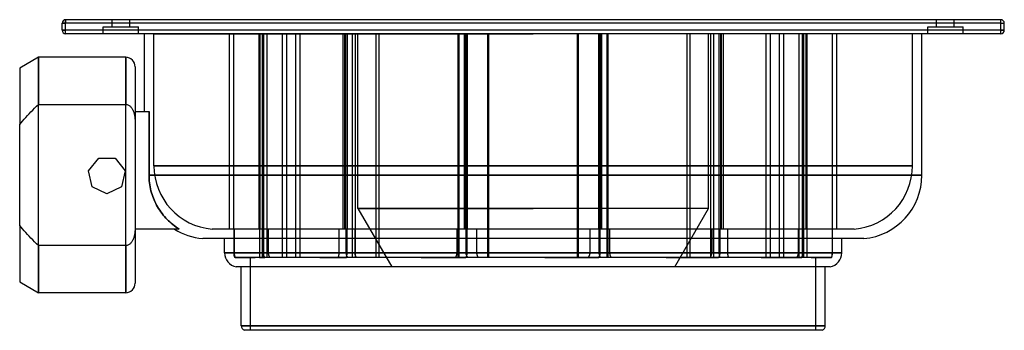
# Model space of a CAD drawing. Header units: millimetres. Extents: x -218 to 200, y -66 to 66.
import ezdxf

# ---------------------------------------------------------------- set-up
doc = ezdxf.new("R2010")
doc.units = ezdxf.units.MM
doc.layers.add('HIDDEN', color=7, linetype='Continuous')
doc.layers.add('THICK', color=7, linetype='Continuous')

msp = doc.modelspace()

# ---------------------------------------------------------------- linework, layer by layer
at = {"layer": 'HIDDEN'}
for p, q in [((-200, 64.5), (-198.5, 64.5)), ((-200, 64.5), (-200, 64.5)), ((-198.5, 66), (-198.5, 66)), ((-198.5, 64.5), (-198.5, 66)), ((-198.5, 61.5), (-198.5, 64.5)), ((198.5, 64.5), (-198.5, 64.5)), ((-182.5, 63), (-175, 63)), ((-182.5, 60), (-182.5, 63)), ((-182.5, 60), (-182.5, 63)), ((-178.75, 63), (-178.75, 66)), ((-178.75, 63), (-178.75, 66)), ((-175, 63), (-167.5, 63)), ((-171.25, 63), (-171.25, 66)), ((-171.25, 63), (-171.25, 66)), ((-167.5, 60), (-167.5, 63)), ((-167.5, 60), (-167.5, 63)), ((167.5, 63), (175, 63)), ((167.5, 60), (167.5, 63)), ((167.5, 60), (167.5, 63)), ((171.25, 63), (171.25, 66)), ((171.25, 63), (171.25, 66)), ((175, 63), (182.5, 63)), ((178.75, 63), (178.75, 66)), ((178.75, 63), (178.75, 66)), ((182.5, 60), (182.5, 63)), ((182.5, 60), (182.5, 63)), ((198.5, 66), (198.5, 66)), ((198.5, 64.5), (198.5, 66)), ((198.5, 64.5), (200, 64.5)), ((198.5, 61.5), (198.5, 64.5)), ((200, 64.5), (200, 64.5)), ((-200, 61.5), (-198.5, 61.5)), ((-200, 61.5), (-200, 61.5)), ((-198.5, 60), (-198.5, 61.5)), ((198.5, 61.5), (-198.5, 61.5)), ((-198.5, 60), (-198.5, 60)), ((-161, 60), (0, 60)), ((-161, 3.9), (-161, 60)), ((-128.89, -23), (-128.89, 60)), ((-127.11, -23), (-127.11, 60)), ((-116.32, -23), (-116.32, 60)), ((-115.93, -23), (-115.93, 60)), ((-114.93, -35.1), (-114.93, 60)), ((-114.72, -23), (-114.72, 60)), ((-114.32, -23), (-114.32, 60)), ((-112.93, -35.1), (-112.93, 60)), ((-106.36, -35.1), (-106.36, 60)), ((-104.54, -35.1), (-104.54, 60)), ((-100.74, -35.1), (-100.74, 60)), ((-98.96, -35.1), (-98.96, 60)), ((-80.72, -23), (-80.72, 60)), ((-80.01, -23), (-80.01, 60)), ((-79.61, -23), (-79.61, 60)), ((-78.9, -23), (-78.9, 60)), ((-76.72, -35.1), (-76.72, 60)), ((-75.44, -35.1), (-75.44, 60)), ((-74.4, -14.2), (-74.4, 60)), ((-66.6, -35.1), (-66.6, 60)), ((-65.39, -35.1), (-65.39, 60)), ((-31.88, -35.1), (-31.88, 60)), ((-31.39, -35.1), (-31.39, 60)), ((-29.12, -23), (-29.12, 60)), ((-28.73, -23), (-28.73, 60)), ((-28.24, -23), (-28.24, 60)), ((-27.84, -23), (-27.84, 60)), ((-19.27, -35.1), (-19.27, 60)), ((-18.87, -35.1), (-18.87, 60)), ((161, 60), (0, 60)), ((18.87, -35.1), (18.87, 60)), ((19.27, -35.1), (19.27, 60)), ((27.84, -23), (27.84, 60)), ((28.24, -23), (28.24, 60)), ((28.73, -23), (28.73, 60)), ((29.12, -23), (29.12, 60)), ((31.39, -35.1), (31.39, 60)), ((31.88, -35.1), (31.88, 60)), ((65.39, -35.1), (65.39, 60)), ((66.6, -35.1), (66.6, 60)), ((74.4, -14.2), (74.4, 60)), ((75.44, -35.1), (75.44, 60)), ((76.72, -35.1), (76.72, 60)), ((78.9, -23), (78.9, 60)), ((79.61, -23), (79.61, 60)), ((80.01, -23), (80.01, 60)), ((80.72, -23), (80.72, 60)), ((98.96, -35.1), (98.96, 60)), ((100.74, -35.1), (100.74, 60)), ((104.54, -35.1), (104.54, 60)), ((106.36, -35.1), (106.36, 60)), ((112.93, -35.1), (112.93, 60)), ((114.32, -23), (114.32, 60)), ((114.72, -23), (114.72, 60)), ((114.93, -35.1), (114.93, 60)), ((115.93, -23), (115.93, 60)), ((116.32, -23), (116.32, 60)), ((127.11, -23), (127.11, 60)), ((128.89, -23), (128.89, 60)), ((161, 3.9), (161, 60)), ((198.5, 61.5), (200, 61.5)), ((198.5, 60), (198.5, 61.5)), ((198.5, 60), (198.5, 60)), ((200, 61.5), (200, 61.5)), ((-210, 0), (-210, 50)), ((-173, 0), (-173, 50)), ((-169, 27), (-169, 27)), ((-163.1, -0.1), (-163.1, 27)), ((-184.47, 7.21), (-184.47, 7.21)), ((-177.53, 7.21), (-177.53, 7.21)), ((-188.8, 1.78), (-188.8, 1.78)), ((-173.2, 1.78), (-173.2, 1.78)), ((0, 3.9), (-161, 3.9)), ((-161, 3.9), (0, 3.9)), ((161, 3.9), (0, 3.9)), ((0, 3.9), (161, 3.9)), ((-210, -50), (-210, 0)), ((-173, -50), (-173, 0)), ((-163.08, -0.89), (-163.1, -0.1)), ((-163.1, -0.1), (0, -0.1)), ((-163.05, -1.71), (-163.08, -0.89)), ((-162.98, -2.53), (-163.05, -1.71)), ((-162.89, -3.37), (-162.98, -2.53)), ((-162.78, -4.21), (-162.89, -3.37)), ((0, -0.1), (165, -0.1)), ((-187.25, -4.99), (-187.25, -4.99)), ((-181, -8), (-181, -8)), ((-174.75, -4.99), (-174.75, -4.99)), ((-162.63, -5.05), (-162.78, -4.21)), ((-162.46, -5.88), (-162.63, -5.05)), ((-162.26, -6.71), (-162.46, -5.88)), ((-162.04, -7.53), (-162.26, -6.71)), ((-161.8, -8.33), (-162.04, -7.53)), ((-161.53, -9.11), (-161.8, -8.33)), ((-161.25, -9.86), (-161.53, -9.11)), ((-160.95, -10.59), (-161.25, -9.86)), ((-160.62, -11.33), (-160.95, -10.59)), ((-160.27, -12.06), (-160.62, -11.33)), ((-159.88, -12.8), (-160.27, -12.06)), ((-159.47, -13.53), (-159.88, -12.8)), ((-159.03, -14.26), (-159.47, -13.53)), ((-158.57, -14.98), (-159.03, -14.26)), ((-158.09, -15.68), (-158.57, -14.98)), ((-157.58, -16.37), (-158.09, -15.68)), ((-157.06, -17.03), (-157.58, -16.37)), ((-74.4, -14.2), (-60.08, -39)), ((0, -14.2), (-74.4, -14.2)), ((-74.4, -14.2), (0, -14.2)), ((74.4, -14.2), (0, -14.2)), ((74.4, -14.2), (0, -14.2)), ((60.08, -39), (74.4, -14.2)), ((-156.52, -17.67), (-157.06, -17.03)), ((-155.97, -18.28), (-156.52, -17.67)), ((-155.42, -18.86), (-155.97, -18.28)), ((-154.86, -19.42), (-155.42, -18.86)), ((-154.27, -19.97), (-154.86, -19.42)), ((-153.66, -20.51), (-154.27, -19.97)), ((-153.02, -21.04), (-153.66, -20.51)), ((-169, -23), (-169, -23)), ((-152.35, -21.56), (-153.02, -21.04)), ((-151.66, -22.06), (-152.35, -21.56)), ((-150.96, -22.54), (-151.66, -22.06)), ((-150.24, -23), (-150.96, -22.54)), ((136.32, -23), (-136.32, -23)), ((-127, -33.1), (-127, -23)), ((-126.93, -23), (-126.93, -33.1)), ((-116.23, -23), (-116.23, -33.1)), ((-114.53, -33.1), (-114.53, -23)), ((-114.32, -33.1), (-114.32, -23)), ((-112.49, -23), (-112.49, -33.1)), ((-82.51, -23), (-82.51, -33.1)), ((-79.37, -33.1), (-79.37, -23)), ((-79, -33.1), (-79, -23)), ((-75.77, -23), (-75.77, -33.1)), ((-32.44, -23), (-32.44, -33.1)), ((-28.49, -33.1), (-28.49, -23)), ((-28.03, -33.1), (-28.03, -23)), ((-24.04, -23), (-24.04, -33.1)), ((24.04, -23), (24.04, -33.1)), ((28.03, -33.1), (28.03, -23)), ((28.49, -33.1), (28.49, -23)), ((32.44, -23), (32.44, -33.1)), ((75.77, -23), (75.77, -33.1)), ((79, -33.1), (79, -23)), ((79.37, -33.1), (79.37, -23)), ((82.51, -23), (82.51, -33.1)), ((112.49, -23), (112.49, -33.1)), ((114.32, -33.1), (114.32, -23)), ((114.53, -33.1), (114.53, -23)), ((116.23, -23), (116.23, -33.1)), ((126.93, -23), (126.93, -33.1)), ((127, -33.1), (127, -23)), ((-131, -33.1), (0, -33.1)), ((-127, -33.22), (-127, -33.1)), ((-116.23, -33.1), (-127, -33.1)), ((-126.99, -33.34), (-127, -33.22)), ((-126.99, -33.47), (-126.99, -33.34)), ((-126.93, -33.1), (-114.53, -33.1)), ((-126.93, -33.1), (-126.92, -33.25)), ((-126.92, -33.25), (-126.92, -33.4)), ((-126.92, -33.4), (-126.91, -33.55)), ((-116.23, -33.1), (-116.23, -33.25)), ((-116.23, -33.25), (-116.23, -33.4)), ((-116.23, -33.4), (-116.23, -33.55)), ((-114.52, -33.3), (-114.53, -33.1)), ((-114.5, -33.51), (-114.52, -33.3)), ((-114.32, -33.3), (-114.32, -33.1)), ((-82.51, -33.1), (-114.32, -33.1)), ((-114.32, -33.51), (-114.32, -33.3)), ((-112.49, -33.1), (-79.37, -33.1)), ((-112.49, -33.1), (-112.48, -33.25)), ((-112.48, -33.25), (-112.47, -33.4)), ((-112.47, -33.4), (-112.46, -33.55)), ((-82.51, -33.4), (-82.52, -33.55)), ((-82.51, -33.1), (-82.51, -33.25)), ((-82.51, -33.25), (-82.51, -33.4)), ((-79.36, -33.35), (-79.37, -33.1)), ((-79.32, -33.61), (-79.36, -33.35)), ((-79.01, -33.51), (-79, -33.3)), ((-79, -33.3), (-79, -33.1)), ((-32.44, -33.1), (-79, -33.1)), ((-75.77, -33.1), (-28.49, -33.1)), ((-75.77, -33.1), (-75.76, -33.25)), ((-75.76, -33.25), (-75.75, -33.4)), ((-75.75, -33.4), (-75.73, -33.55)), ((-32.46, -33.4), (-32.48, -33.55)), ((-32.45, -33.25), (-32.46, -33.4)), ((-32.44, -33.1), (-32.45, -33.25)), ((-28.49, -33.3), (-28.49, -33.1)), ((-28.46, -33.51), (-28.49, -33.3)), ((-28.05, -33.51), (-28.03, -33.3)), ((-28.03, -33.3), (-28.03, -33.1)), ((0, -33.1), (-28.03, -33.1)), ((-24.04, -33.1), (0, -33.1)), ((-24.04, -33.1), (-24.04, -33.25)), ((-24.04, -33.25), (-24.03, -33.4)), ((-24.03, -33.4), (-24, -33.55)), ((0, -33.1), (131, -33.1)), ((24.04, -33.1), (0, -33.1)), ((0, -33.1), (28.03, -33.1)), ((24.03, -33.4), (24, -33.55)), ((24.04, -33.25), (24.03, -33.4)), ((24.04, -33.1), (24.04, -33.25)), ((28.03, -33.3), (28.03, -33.1)), ((28.05, -33.51), (28.03, -33.3)), ((28.46, -33.51), (28.49, -33.3)), ((28.49, -33.3), (28.49, -33.1)), ((75.77, -33.1), (28.49, -33.1)), ((32.44, -33.1), (79, -33.1)), ((32.44, -33.1), (32.45, -33.25)), ((32.45, -33.25), (32.46, -33.4)), ((32.46, -33.4), (32.48, -33.55)), ((75.75, -33.4), (75.73, -33.55)), ((75.76, -33.25), (75.75, -33.4)), ((75.77, -33.1), (75.76, -33.25)), ((79, -33.3), (79, -33.1)), ((79.01, -33.51), (79, -33.3)), ((79.34, -33.51), (79.36, -33.3)), ((79.36, -33.3), (79.37, -33.1)), ((112.49, -33.1), (79.37, -33.1)), ((82.51, -33.1), (114.32, -33.1)), ((82.51, -33.1), (82.51, -33.25)), ((82.51, -33.25), (82.51, -33.4)), ((82.51, -33.4), (82.52, -33.55)), ((112.47, -33.4), (112.46, -33.55)), ((112.48, -33.25), (112.47, -33.4)), ((112.49, -33.1), (112.48, -33.25)), ((114.32, -33.3), (114.32, -33.1)), ((114.32, -33.51), (114.32, -33.3)), ((114.5, -33.51), (114.52, -33.3)), ((114.52, -33.3), (114.53, -33.1)), ((126.93, -33.1), (114.53, -33.1)), ((116.23, -33.1), (116.23, -33.25)), ((116.23, -33.1), (127, -33.1)), ((116.23, -33.25), (116.23, -33.4)), ((116.23, -33.4), (116.23, -33.55)), ((126.92, -33.4), (126.91, -33.55)), ((126.93, -33.1), (126.92, -33.25)), ((126.92, -33.25), (126.92, -33.4)), ((126.99, -33.37), (127, -33.23)), ((126.99, -33.51), (126.99, -33.37)), ((127, -33.23), (127, -33.1)), ((-126.98, -33.6), (-126.99, -33.47)), ((-126.97, -33.72), (-126.98, -33.6)), ((-126.95, -33.85), (-126.97, -33.72)), ((-126.94, -33.97), (-126.95, -33.85)), ((-126.92, -34.08), (-126.94, -33.97)), ((-126.9, -34.19), (-126.92, -34.08)), ((-126.91, -33.55), (-126.89, -33.7)), ((-126.88, -34.31), (-126.9, -34.19)), ((-126.89, -33.7), (-126.88, -33.84)), ((-126.88, -33.84), (-126.86, -33.98)), ((-126.85, -34.43), (-126.88, -34.31)), ((-126.86, -33.98), (-126.83, -34.12)), ((-126.82, -34.55), (-126.85, -34.43)), ((-126.83, -34.12), (-126.81, -34.26)), ((-126.79, -34.67), (-126.82, -34.55)), ((-126.81, -34.26), (-126.78, -34.39)), ((-126.76, -34.78), (-126.79, -34.67)), ((-126.78, -34.39), (-126.74, -34.53)), ((-126.73, -34.89), (-126.76, -34.78)), ((-126.74, -34.53), (-126.71, -34.65)), ((-126.69, -35), (-126.73, -34.89)), ((-126.71, -34.65), (-126.67, -34.77)), ((-116.21, -35), (-126.69, -35)), ((-126.67, -34.77), (-126.63, -34.88)), ((-126.63, -34.88), (-126.59, -35)), ((-126.59, -35), (-118, -35)), ((-120, -66), (-120, -35)), ((-119, -35.1), (-119, -35)), ((-115.79, -35.1), (-119, -35.1)), ((-114.3, -35), (-118, -35)), ((-118, -35), (-118, -35.1)), ((-116.23, -33.55), (-116.23, -33.7)), ((-116.23, -33.7), (-116.22, -33.84)), ((-116.22, -33.84), (-116.22, -33.98)), ((-116.22, -33.98), (-116.22, -34.12)), ((-116.22, -34.12), (-116.22, -34.26)), ((-116.22, -34.26), (-116.22, -34.39)), ((-116.22, -34.39), (-116.22, -34.53)), ((-116.22, -34.53), (-116.22, -34.65)), ((-116.22, -34.65), (-116.21, -34.77)), ((-116.21, -34.77), (-116.21, -34.88)), ((-116.21, -34.88), (-116.21, -35)), ((-116.21, -35), (-115.79, -35)), ((-115.79, -35), (-115.79, -35.1)), ((-115.79, -35.1), (-113.92, -35.1)), ((-114.47, -33.72), (-114.5, -33.51)), ((-114.43, -33.91), (-114.47, -33.72)), ((-114.38, -34.11), (-114.43, -33.91)), ((-114.31, -34.3), (-114.38, -34.11)), ((-114.32, -33.72), (-114.32, -33.51)), ((-114.32, -33.91), (-114.32, -33.72)), ((-114.31, -34.11), (-114.32, -33.91)), ((-114.31, -34.3), (-114.31, -34.11)), ((-114.24, -34.49), (-114.31, -34.3)), ((-114.31, -34.49), (-114.31, -34.3)), ((-114.31, -34.67), (-114.31, -34.49)), ((-114.31, -34.84), (-114.31, -34.67)), ((-114.3, -35), (-114.31, -34.84)), ((-82.81, -35), (-114.3, -35)), ((-114.16, -34.67), (-114.24, -34.49)), ((-114.08, -34.84), (-114.16, -34.67)), ((-113.99, -35), (-114.08, -34.84)), ((-113.92, -35.1), (-113.92, -35)), ((-112.93, -35.1), (-113.92, -35.1)), ((-106.36, -35.1), (-112.93, -35.1)), ((-112.46, -33.55), (-112.43, -33.7)), ((-112.43, -33.7), (-112.4, -33.84)), ((-112.4, -33.84), (-112.37, -33.98)), ((-112.37, -33.98), (-112.32, -34.12)), ((-112.32, -34.12), (-112.28, -34.26)), ((-112.28, -34.26), (-112.22, -34.39)), ((-112.22, -34.39), (-112.16, -34.53)), ((-112.16, -34.53), (-112.1, -34.65)), ((-112.1, -34.65), (-112.04, -34.77)), ((-112.04, -34.77), (-111.98, -34.88)), ((-111.98, -34.88), (-111.9, -35)), ((-90.64, -35.1), (-106.36, -35.1)), ((-100.51, -35.1), (-100.51, -35)), ((-96.84, -35), (-96.84, -35.1)), ((-90.64, -35), (-90.64, -35.1)), ((-90.64, -35.1), (-86.28, -35.1)), ((-86.28, -35.1), (-86.28, -35)), ((-86.28, -35), (-79.28, -35)), ((-76.72, -35.1), (-86.28, -35.1)), ((-82.77, -34.88), (-82.81, -35)), ((-82.74, -34.77), (-82.77, -34.88)), ((-82.71, -34.65), (-82.74, -34.77)), ((-82.67, -34.53), (-82.71, -34.65)), ((-82.64, -34.39), (-82.67, -34.53)), ((-82.62, -34.26), (-82.64, -34.39)), ((-82.59, -34.12), (-82.62, -34.26)), ((-82.57, -33.98), (-82.59, -34.12)), ((-82.55, -33.84), (-82.57, -33.98)), ((-82.54, -33.7), (-82.55, -33.84)), ((-82.52, -33.55), (-82.54, -33.7)), ((-79.27, -33.86), (-79.32, -33.61)), ((-79.28, -35), (-79.23, -34.84)), ((-33.01, -35), (-79.28, -35)), ((-79.19, -34.1), (-79.27, -33.86)), ((-79.23, -34.84), (-79.19, -34.67)), ((-79.1, -34.33), (-79.19, -34.1)), ((-79.19, -34.67), (-79.14, -34.49)), ((-79.14, -34.49), (-79.11, -34.3)), ((-79.11, -34.3), (-79.07, -34.11)), ((-78.98, -34.56), (-79.1, -34.33)), ((-79.07, -34.11), (-79.05, -33.91)), ((-79.05, -33.91), (-79.02, -33.72)), ((-79.02, -33.72), (-79.01, -33.51)), ((-78.85, -34.79), (-78.98, -34.56)), ((-78.7, -35), (-78.85, -34.79)), ((-47.54, -35.1), (-76.72, -35.1)), ((-75.73, -33.55), (-75.7, -33.7)), ((-75.7, -33.7), (-75.66, -33.84)), ((-75.66, -33.84), (-75.62, -33.98)), ((-75.62, -33.98), (-75.57, -34.12)), ((-75.57, -34.12), (-75.51, -34.26)), ((-75.51, -34.26), (-75.44, -34.39)), ((-75.44, -34.39), (-75.37, -34.53)), ((-75.37, -34.53), (-75.3, -34.65)), ((-75.3, -34.65), (-75.22, -34.77)), ((-75.22, -34.77), (-75.14, -34.88)), ((-75.14, -34.88), (-75.05, -35)), ((-62.11, -35.1), (-62.11, -35)), ((-56.5, -35), (-56.5, -35.1)), ((-47.54, -35), (-47.54, -35.1)), ((-47.54, -35.1), (-41.55, -35.1)), ((-41.55, -35.1), (-41.55, -35)), ((-41.55, -35), (-28.55, -35)), ((-31.88, -35.1), (-41.55, -35.1)), ((-32.94, -34.88), (-33.01, -35)), ((-32.87, -34.77), (-32.94, -34.88)), ((-32.81, -34.65), (-32.87, -34.77)), ((-32.76, -34.53), (-32.81, -34.65)), ((-32.7, -34.39), (-32.76, -34.53)), ((-32.65, -34.26), (-32.7, -34.39)), ((-32.6, -34.12), (-32.65, -34.26)), ((-32.56, -33.98), (-32.6, -34.12)), ((-32.53, -33.84), (-32.56, -33.98)), ((-32.5, -33.7), (-32.53, -33.84)), ((-32.48, -33.55), (-32.5, -33.7)), ((4.97, -35.1), (-31.88, -35.1)), ((-28.55, -35), (-28.46, -34.84)), ((23.33, -35), (-28.55, -35)), ((-28.43, -33.72), (-28.46, -33.51)), ((-28.46, -34.84), (-28.38, -34.67)), ((-28.38, -33.91), (-28.43, -33.72)), ((-28.31, -34.11), (-28.38, -33.91)), ((-28.38, -34.67), (-28.3, -34.49)), ((-28.24, -34.3), (-28.31, -34.11)), ((-28.3, -34.49), (-28.23, -34.3)), ((-28.14, -34.49), (-28.24, -34.3)), ((-28.23, -34.3), (-28.17, -34.11)), ((-28.17, -34.11), (-28.12, -33.91)), ((-28.05, -34.67), (-28.14, -34.49)), ((-28.12, -33.91), (-28.08, -33.72)), ((-28.08, -33.72), (-28.05, -33.51)), ((-27.94, -34.84), (-28.05, -34.67)), ((-27.83, -35), (-27.94, -34.84)), ((-24, -33.55), (-23.97, -33.7)), ((-23.97, -33.7), (-23.94, -33.84)), ((-23.94, -33.84), (-23.9, -33.98)), ((-23.9, -33.98), (-23.84, -34.12)), ((-23.84, -34.12), (-23.79, -34.26)), ((-23.79, -34.26), (-23.72, -34.39)), ((-23.72, -34.39), (-23.65, -34.53)), ((-23.65, -34.53), (-23.58, -34.65)), ((-23.58, -34.65), (-23.5, -34.77)), ((-23.5, -34.77), (-23.42, -34.88)), ((-23.42, -34.88), (-23.33, -35)), ((-11.41, -35.1), (-11.41, -35)), ((-4.97, -35), (-4.97, -35.1)), ((4.97, -35), (4.97, -35.1)), ((4.97, -35.1), (11.41, -35.1)), ((11.41, -35.1), (11.41, -35)), ((11.41, -35), (27.83, -35)), ((18.87, -35.1), (11.41, -35.1)), ((19.27, -35.1), (18.87, -35.1)), ((56.5, -35.1), (19.27, -35.1)), ((23.42, -34.88), (23.33, -35)), ((23.5, -34.77), (23.42, -34.88)), ((23.58, -34.65), (23.5, -34.77)), ((23.65, -34.53), (23.58, -34.65)), ((23.72, -34.39), (23.65, -34.53)), ((23.79, -34.26), (23.72, -34.39)), ((23.84, -34.12), (23.79, -34.26)), ((23.9, -33.98), (23.84, -34.12)), ((23.94, -33.84), (23.9, -33.98)), ((23.97, -33.7), (23.94, -33.84)), ((24, -33.55), (23.97, -33.7)), ((27.83, -35), (27.94, -34.84)), ((75.05, -35), (27.83, -35)), ((27.94, -34.84), (28.05, -34.67)), ((28.08, -33.72), (28.05, -33.51)), ((28.05, -34.67), (28.14, -34.49)), ((28.12, -33.91), (28.08, -33.72)), ((28.17, -34.11), (28.12, -33.91)), ((28.14, -34.49), (28.24, -34.3)), ((28.23, -34.3), (28.17, -34.11)), ((28.3, -34.49), (28.23, -34.3)), ((28.24, -34.3), (28.31, -34.11)), ((28.38, -34.67), (28.3, -34.49)), ((28.31, -34.11), (28.38, -33.91)), ((28.38, -33.91), (28.43, -33.72)), ((28.46, -34.84), (28.38, -34.67)), ((28.43, -33.72), (28.46, -33.51)), ((28.55, -35), (28.46, -34.84)), ((32.48, -33.55), (32.5, -33.7)), ((32.5, -33.7), (32.53, -33.84)), ((32.53, -33.84), (32.56, -33.98)), ((32.56, -33.98), (32.6, -34.12)), ((32.6, -34.12), (32.65, -34.26)), ((32.65, -34.26), (32.7, -34.39)), ((32.7, -34.39), (32.76, -34.53)), ((32.76, -34.53), (32.81, -34.65)), ((32.81, -34.65), (32.87, -34.77)), ((32.87, -34.77), (32.94, -34.88)), ((32.94, -34.88), (33.01, -35)), ((41.55, -35.1), (41.55, -35)), ((47.54, -35), (47.54, -35.1)), ((56.5, -35), (56.5, -35.1)), ((56.5, -35.1), (62.11, -35.1)), ((62.11, -35.1), (62.11, -35)), ((62.11, -35), (78.7, -35)), ((65.39, -35.1), (62.11, -35.1)), ((66.6, -35.1), (65.39, -35.1)), ((96.84, -35.1), (66.6, -35.1)), ((75.14, -34.88), (75.05, -35)), ((75.22, -34.77), (75.14, -34.88)), ((75.3, -34.65), (75.22, -34.77)), ((75.37, -34.53), (75.3, -34.65)), ((75.44, -34.39), (75.37, -34.53)), ((75.51, -34.26), (75.44, -34.39)), ((75.57, -34.12), (75.51, -34.26)), ((75.62, -33.98), (75.57, -34.12)), ((75.66, -33.84), (75.62, -33.98)), ((75.7, -33.7), (75.66, -33.84)), ((75.73, -33.55), (75.7, -33.7)), ((78.7, -35), (78.82, -34.84)), ((111.9, -35), (78.7, -35)), ((78.82, -34.84), (78.92, -34.67)), ((78.92, -34.67), (79.02, -34.49)), ((79.02, -33.72), (79.01, -33.51)), ((79.05, -33.91), (79.02, -33.72)), ((79.02, -34.49), (79.11, -34.3)), ((79.07, -34.11), (79.05, -33.91)), ((79.11, -34.3), (79.07, -34.11)), ((79.11, -34.3), (79.19, -34.11)), ((79.14, -34.49), (79.11, -34.3)), ((79.19, -34.67), (79.14, -34.49)), ((79.19, -34.11), (79.25, -33.91)), ((79.23, -34.84), (79.19, -34.67)), ((79.28, -35), (79.23, -34.84)), ((79.25, -33.91), (79.3, -33.72)), ((79.3, -33.72), (79.34, -33.51)), ((82.52, -33.55), (82.54, -33.7)), ((82.54, -33.7), (82.55, -33.84)), ((82.55, -33.84), (82.57, -33.98)), ((82.57, -33.98), (82.59, -34.12)), ((82.59, -34.12), (82.62, -34.26)), ((82.62, -34.26), (82.64, -34.39)), ((82.64, -34.39), (82.67, -34.53)), ((82.67, -34.53), (82.71, -34.65)), ((82.71, -34.65), (82.74, -34.77)), ((82.74, -34.77), (82.77, -34.88)), ((82.77, -34.88), (82.81, -35)), ((86.28, -35.1), (86.28, -35)), ((90.64, -35), (90.64, -35.1)), ((96.84, -35), (96.84, -35.1)), ((96.84, -35.1), (100.51, -35.1)), ((100.51, -35.1), (100.51, -35)), ((100.51, -35), (113.99, -35)), ((100.74, -35.1), (100.51, -35.1)), ((118, -35.1), (100.74, -35.1)), ((111.98, -34.88), (111.9, -35)), ((112.04, -34.77), (111.98, -34.88)), ((112.1, -34.65), (112.04, -34.77)), ((112.16, -34.53), (112.1, -34.65)), ((112.22, -34.39), (112.16, -34.53)), ((112.28, -34.26), (112.22, -34.39)), ((112.32, -34.12), (112.28, -34.26)), ((112.37, -33.98), (112.32, -34.12)), ((112.4, -33.84), (112.37, -33.98)), ((112.43, -33.7), (112.4, -33.84)), ((112.46, -33.55), (112.43, -33.7)), ((113.92, -35.1), (113.92, -35)), ((113.99, -35), (114.08, -34.84)), ((126.59, -35), (113.99, -35)), ((114.08, -34.84), (114.16, -34.67)), ((114.16, -34.67), (114.24, -34.49)), ((114.24, -34.49), (114.31, -34.3)), ((114.3, -35), (114.31, -34.84)), ((114.31, -34.11), (114.32, -33.91)), ((114.31, -34.3), (114.31, -34.11)), ((114.31, -34.3), (114.38, -34.11)), ((114.31, -34.49), (114.31, -34.3)), ((114.31, -34.67), (114.31, -34.49)), ((114.31, -34.84), (114.31, -34.67)), ((114.32, -33.72), (114.32, -33.51)), ((114.32, -33.91), (114.32, -33.72)), ((114.38, -34.11), (114.43, -33.91)), ((114.43, -33.91), (114.47, -33.72)), ((114.47, -33.72), (114.5, -33.51)), ((118, -35), (115.79, -35)), ((115.79, -35), (115.79, -35.1)), ((116.22, -34.65), (116.21, -34.77)), ((116.21, -34.77), (116.21, -34.88)), ((116.21, -34.88), (116.21, -35)), ((116.23, -33.7), (116.22, -33.84)), ((116.22, -33.84), (116.22, -33.98)), ((116.22, -33.98), (116.22, -34.12)), ((116.22, -34.12), (116.22, -34.26)), ((116.22, -34.26), (116.22, -34.39)), ((116.22, -34.39), (116.22, -34.53)), ((116.22, -34.53), (116.22, -34.65)), ((116.23, -33.55), (116.23, -33.7)), ((118, -35), (118, -35.1)), ((118, -35.1), (119, -35.1)), ((119, -35.1), (119, -35)), ((119, -35), (126.69, -35)), ((120, -66), (120, -35)), ((126.63, -34.88), (126.59, -35)), ((126.67, -34.77), (126.63, -34.88)), ((126.71, -34.65), (126.67, -34.77)), ((126.69, -35), (126.73, -34.89)), ((126.69, -35), (126.69, -35)), ((126.74, -34.53), (126.71, -34.65)), ((126.73, -34.89), (126.76, -34.78)), ((126.78, -34.39), (126.74, -34.53)), ((126.76, -34.78), (126.79, -34.67)), ((126.81, -34.26), (126.78, -34.39)), ((126.79, -34.67), (126.82, -34.56)), ((126.83, -34.12), (126.81, -34.26)), ((126.82, -34.56), (126.85, -34.43)), ((126.86, -33.98), (126.83, -34.12)), ((126.85, -34.43), (126.88, -34.31)), ((126.88, -33.84), (126.86, -33.98)), ((126.89, -33.7), (126.88, -33.84)), ((126.88, -34.31), (126.9, -34.17)), ((126.91, -33.55), (126.89, -33.7)), ((126.9, -34.17), (126.92, -34.04)), ((126.92, -34.04), (126.94, -33.92)), ((126.94, -33.92), (126.96, -33.79)), ((126.96, -33.79), (126.97, -33.65)), ((126.97, -33.65), (126.99, -33.51)), ((-124, -64.1), (0, -64.1)), ((0, -64.1), (124, -64.1))]:
    msp.add_line(p, q, dxfattribs=at)
for centre, radius, start, end in [((-134, 3.9), 27, 180, 265.0673), ((134, 3.9), 27, 274.9328, 0), ((-121, -33.1), 6, 191.5895, 198.4614), ((121, -33.1), 6, 341.5386, 348.4106)]:
    msp.add_arc(centre, radius, start, end, dxfattribs=at)
at = {"layer": 'THICK'}
for p, q in [((-198.5, 64.5), (-200, 64.5)), ((-200, 61.5), (-200, 64.5)), ((198.5, 66), (-198.5, 66)), ((-198.5, 66), (-198.5, 64.5)), ((-198.5, 61.5), (-198.5, 64.5)), ((198.5, 64.5), (-198.5, 64.5)), ((198.5, 64.5), (198.5, 66)), ((198.5, 61.5), (198.5, 64.5)), ((198.5, 64.5), (200, 64.5)), ((200, 61.5), (200, 64.5)), ((-198.5, 61.5), (-200, 61.5)), ((-198.5, 60), (-198.5, 61.5)), ((198.5, 61.5), (-198.5, 61.5)), ((198.5, 60), (-198.5, 60)), ((-165, 27), (-165, 60)), ((165, -0.1), (165, 60)), ((198.5, 60), (198.5, 61.5)), ((200, 61.5), (198.5, 61.5)), ((-210, 50), (-218, 45.38)), ((-210, 50), (-210, 30)), ((-173, 50), (-210, 50)), ((-173, 50), (-173, 30)), ((-169, 46), (-169, 22.72)), ((-218, 45.38), (-218, 21.43)), ((-210.84, 29.18), (-210, 30)), ((-210, 30), (-173, 30)), ((-173, 30), (-172.69, 29.98)), ((-172.69, 29.98), (-172.38, 29.92)), ((-172.38, 29.92), (-172.08, 29.82)), ((-172.08, 29.82), (-171.8, 29.69)), ((-171.8, 29.69), (-171.54, 29.54)), ((-171.54, 29.54), (-171.29, 29.35)), ((-171.29, 29.35), (-171.04, 29.14)), ((-215.4, 24.46), (-214.69, 25.23)), ((-214.69, 25.23), (-213.97, 26)), ((-213.97, 26), (-213.22, 26.79)), ((-213.22, 26.79), (-212.45, 27.58)), ((-212.45, 27.58), (-211.66, 28.38)), ((-211.66, 28.38), (-210.84, 29.18)), ((-171.04, 29.14), (-170.82, 28.91)), ((-170.82, 28.91), (-170.62, 28.67)), ((-170.62, 28.67), (-170.44, 28.43)), ((-170.44, 28.43), (-170.27, 28.17)), ((-170.27, 28.17), (-170.11, 27.9)), ((-170.11, 27.9), (-169.97, 27.62)), ((-169.97, 27.62), (-169.83, 27.32)), ((-169.83, 27.32), (-169.71, 27.03)), ((-169.71, 27.03), (-169.6, 26.73)), ((-169.6, 26.73), (-169.51, 26.44)), ((-169.51, 26.44), (-169.42, 26.15)), ((-169.42, 26.15), (-169.35, 25.85)), ((-169.35, 25.85), (-169.28, 25.55)), ((-169.28, 25.55), (-169.22, 25.24)), ((-169.22, 25.24), (-169.16, 24.92)), ((-169, 27), (-163.1, 27)), ((-163.1, 27), (-163.1, -0.1)), ((-218, 21.43), (-217.38, 22.18)), ((-218, -21.43), (-218, 21.43)), ((-217.38, 22.18), (-216.74, 22.93)), ((-216.74, 22.93), (-216.08, 23.69)), ((-216.08, 23.69), (-215.4, 24.46)), ((-169.16, 24.92), (-169.12, 24.6)), ((-169.12, 24.6), (-169.08, 24.28)), ((-169.08, 24.28), (-169.05, 23.96)), ((-169.05, 23.96), (-169.03, 23.64)), ((-169.03, 23.64), (-169.01, 23.32)), ((-169.01, 23.32), (-169, 23.02)), ((-169, 23.02), (-169, 22.72)), ((-169, 22.72), (-169, -22.72)), ((-188.8, 1.78), (-184.47, 7.21)), ((-184.47, 7.21), (-177.53, 7.21)), ((-177.53, 7.21), (-173.2, 1.78)), ((-187.25, -4.99), (-188.8, 1.78)), ((-173.2, 1.78), (-174.75, -4.99)), ((0, -0.1), (-163.1, -0.1)), ((-163.1, -0.1), (-163.08, -0.89)), ((-163.08, -0.89), (-163.05, -1.71)), ((-163.05, -1.71), (-162.98, -2.53)), ((-162.98, -2.53), (-162.89, -3.37)), ((-162.89, -3.37), (-162.78, -4.21)), ((165, -0.1), (0, -0.1)), ((-181, -8), (-187.25, -4.99)), ((-174.75, -4.99), (-181, -8)), ((-162.78, -4.21), (-162.63, -5.05)), ((-162.63, -5.05), (-162.46, -5.88)), ((-162.46, -5.88), (-162.26, -6.71)), ((-162.26, -6.71), (-162.04, -7.53)), ((-162.04, -7.53), (-161.8, -8.33)), ((-161.8, -8.33), (-161.53, -9.11)), ((-161.53, -9.11), (-161.25, -9.86)), ((-161.25, -9.86), (-160.95, -10.59)), ((-160.95, -10.59), (-160.62, -11.33)), ((-160.62, -11.33), (-160.27, -12.06)), ((-160.27, -12.06), (-159.88, -12.8)), ((-159.88, -12.8), (-159.47, -13.53)), ((-159.47, -13.53), (-159.03, -14.26)), ((-159.03, -14.26), (-158.57, -14.98)), ((-158.57, -14.98), (-158.09, -15.68)), ((-158.09, -15.68), (-157.58, -16.37)), ((-157.58, -16.37), (-157.06, -17.03)), ((-157.06, -17.03), (-156.52, -17.67)), ((-156.52, -17.67), (-155.97, -18.28)), ((-155.97, -18.28), (-155.42, -18.86)), ((-155.42, -18.86), (-154.86, -19.42)), ((-154.86, -19.42), (-154.27, -19.97)), ((-154.27, -19.97), (-153.66, -20.51)), ((-153.66, -20.51), (-153.02, -21.04)), ((-218, -21.43), (-218, -45.38)), ((-217.38, -22.18), (-218, -21.43)), ((-216.74, -22.93), (-217.38, -22.18)), ((-216.08, -23.69), (-216.74, -22.93)), ((-215.4, -24.46), (-216.08, -23.69)), ((-214.69, -25.23), (-215.4, -24.46)), ((-169.16, -24.92), (-169.22, -25.24)), ((-169.12, -24.6), (-169.16, -24.92)), ((-169.08, -24.28), (-169.12, -24.6)), ((-169.05, -23.96), (-169.08, -24.28)), ((-169.03, -23.64), (-169.05, -23.96)), ((-169.01, -23.32), (-169.03, -23.64)), ((-169, -23.02), (-169.01, -23.32)), ((-169, -22.72), (-169, -46)), ((-169, -22.72), (-169, -23.02)), ((-150.24, -23), (-169, -23)), ((-153.02, -21.04), (-152.35, -21.56)), ((-152.35, -21.56), (-151.66, -22.06)), ((-151.66, -22.06), (-150.96, -22.54)), ((-150.96, -22.54), (-150.24, -23)), ((-213.97, -26), (-214.69, -25.23)), ((-213.22, -26.79), (-213.97, -26)), ((-212.45, -27.58), (-213.22, -26.79)), ((-211.66, -28.38), (-212.45, -27.58)), ((-210.84, -29.18), (-211.66, -28.38)), ((-210, -30), (-210.84, -29.18)), ((-171.04, -29.14), (-171.29, -29.35)), ((-170.82, -28.91), (-171.04, -29.14)), ((-170.62, -28.67), (-170.82, -28.91)), ((-170.44, -28.43), (-170.62, -28.67)), ((-170.27, -28.17), (-170.44, -28.43)), ((-170.11, -27.9), (-170.27, -28.17)), ((-169.97, -27.62), (-170.11, -27.9)), ((-169.83, -27.32), (-169.97, -27.62)), ((-169.71, -27.03), (-169.83, -27.32)), ((-169.6, -26.73), (-169.71, -27.03)), ((-169.51, -26.44), (-169.6, -26.73)), ((-169.42, -26.15), (-169.51, -26.44)), ((-169.35, -25.85), (-169.42, -26.15)), ((-169.28, -25.55), (-169.35, -25.85)), ((-169.22, -25.24), (-169.28, -25.55)), ((140.32, -27), (-140.32, -27)), ((-131, -33.1), (-131, -27)), ((131, -33.1), (131, -27)), ((-210, -30), (-210, -50)), ((-173, -30), (-210, -30)), ((-172.69, -29.98), (-173, -30)), ((-173, -30), (-173, -50)), ((-172.38, -29.92), (-172.69, -29.98)), ((-172.08, -29.82), (-172.38, -29.92)), ((-171.8, -29.69), (-172.08, -29.82)), ((-171.54, -29.54), (-171.8, -29.69)), ((-171.29, -29.35), (-171.54, -29.54)), ((0, -33.1), (-131, -33.1)), ((131, -33.1), (0, -33.1)), ((126.09, -39), (-126.09, -39)), ((-124, -64.1), (-124, -39)), ((124, -64.1), (124, -39)), ((-218, -45.38), (-210, -50)), ((-173, -50), (-210, -50)), ((0, -64.1), (-124, -64.1)), ((122.62, -66), (-122.62, -66)), ((124, -64.1), (0, -64.1))]:
    msp.add_line(p, q, dxfattribs=at)
for centre, radius, start, end in [((-198.5, 64.5), 1.5, 90, 180), ((198.5, 64.5), 1.5, 0, 90), ((-198.5, 61.5), 1.5, 180, 270), ((198.5, 61.5), 1.5, 270, 0), ((-173, 46), 4, 0, 90), ((138, -0.1), 27, 274.9328, 0), ((-138, -0.1), 27, 238.0108, 265.0673), ((-125, -33.1), 6, 180, 259.5246), ((125, -33.1), 6, 280.4753, 0), ((-173, -46), 4, 270, 0), ((-122, -64.1), 2, 180, 251.8052), ((122, -64.1), 2, 288.1948, 0.0001)]:
    msp.add_arc(centre, radius, start, end, dxfattribs=at)

doc.saveas('drawing.dxf')
